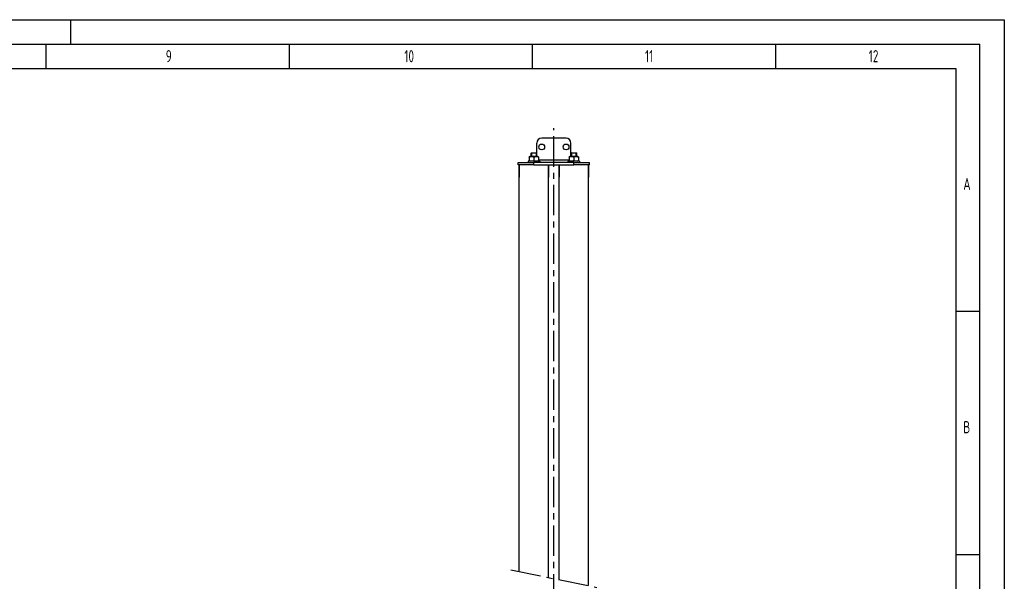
# Model space of a CAD drawing. Header units: millimetres. Extents: x 0 to 5940, y 0 to 4200.
# Tile 57 of 57: x 3915 to 5940, y 3046 to 4200. Entities that reach past the tile are written whole.
import ezdxf

# ---------------------------------------------------------------- set-up
doc = ezdxf.new("R2010")
doc.units = ezdxf.units.MM
doc.header["$LTSCALE"] = 50
doc.linetypes.add('MITTE', pattern=[2, 1.25, -0.25, 0.25, -0.25])
doc.layers.get('0').update_dxf_attribs({"linetype": 'CONTINUOUS'})
for name, color, linetype in [('02-LINIE-035', 2, 'CONTINUOUS'), ('05-ACHSE', 1, 'MITTE'), ('KSB-BLATTRAND', 2, 'CONTINUOUS')]:
    doc.layers.add(name, color=color, linetype=linetype)
doc.styles.get("Standard").update_dxf_attribs({"font": 'ISOCP.SHX'})

# ---------------------------------------------------------------- blocks, each defined once
blk = doc.blocks.new('Rahmen_A2')
at = {"color": 1, "ltscale": 150}
for p, q in [((0, 420), (594, 420)), ((594, 420), (594, 0)), ((10, 410), (584, 410)), ((584, 410), (584, 5))]:
    blk.add_line(p, q, dxfattribs=at)
at = {"layer": 'KSB-BLATTRAND'}
for p, q in [((402, 420), (402, 415)), ((5, 415), (589, 415)), ((397, 410), (397, 415)), ((447, 410), (447, 415)), ((497, 410), (497, 415)), ((547, 410), (547, 415)), ((589, 5), (589, 415)), ((589, 360), (584, 360)), ((589, 310), (584, 310))]:
    blk.add_line(p, q, dxfattribs=at)
at = {"layer": 'KSB-BLATTRAND', "width": 0.75}
for s, p in [('9', (421.5625, 411.25)), ('10', (470.625, 411.25)), ('11', (520.125, 411.25)), ('12', (566.125, 411.25)), ('A', (585.5625, 385)), ('B', (585.5625, 335))]:
    blk.add_text(s, height=2.5, dxfattribs=at).set_placement(p)

msp = doc.modelspace()

# ---------------------------------------------------------------- linework, layer by layer
at = {"layer": '02-LINIE-035'}
for p, q in [((5038.75, 3956.42), (4988.75, 3956.42)), ((4978.75, 3925.34), (4978.75, 3946.42)), ((5048.75, 3925.34), (5048.75, 3946.42)), ((4984.75, 3908.92), (4960.75, 3908.92)), ((4960.75, 3908.92), (4960.75, 3906.42)), ((4964.5, 3918.92), (4963.25, 3918.2)), ((4963.25, 3917.35), (4963.25, 3918.2)), ((4963.25, 3917.35), (4963.25, 3910.49)), ((4964.5, 3908.92), (4963.25, 3909.64)), ((4981, 3918.92), (4964.5, 3918.92)), ((4967.82, 3926.42), (4966.75, 3925.34)), ((4978.75, 3925.34), (4966.75, 3925.34)), ((4966.75, 3918.92), (4966.75, 3925.34)), ((4967.8, 3926.39), (4967.8, 3918.92)), ((4967.82, 3926.42), (4977.67, 3926.42)), ((4972.75, 3917.35), (4972.75, 3910.49)), ((4977.67, 3926.42), (4978.75, 3925.34)), ((4977.7, 3918.92), (4977.7, 3926.39)), ((4978.75, 3918.92), (4978.75, 3925.34)), ((4981, 3918.92), (4982.25, 3918.2)), ((4981, 3908.92), (4982.25, 3909.64)), ((4982.25, 3918.2), (4982.25, 3917.35)), ((4982.25, 3917.35), (4982.25, 3910.49)), ((5045.25, 3911.42), (4982.25, 3911.42)), ((4984.75, 3908.92), (4984.75, 3906.42)), ((5066.75, 3908.92), (5042.75, 3908.92)), ((5042.75, 3908.92), (5042.75, 3906.42)), ((5046.5, 3918.92), (5045.25, 3918.2)), ((5045.25, 3917.35), (5045.25, 3918.2)), ((5045.25, 3917.35), (5045.25, 3910.49)), ((5046.5, 3908.92), (5045.25, 3909.64)), ((5063, 3918.92), (5046.5, 3918.92)), ((5049.82, 3926.42), (5048.75, 3925.34)), ((5060.75, 3925.34), (5048.75, 3925.34)), ((5048.75, 3918.92), (5048.75, 3925.34)), ((5049.8, 3926.39), (5049.8, 3918.92)), ((5049.82, 3926.42), (5059.67, 3926.42)), ((5054.75, 3917.35), (5054.75, 3910.49)), ((5059.67, 3926.42), (5060.75, 3925.34)), ((5059.7, 3918.92), (5059.7, 3926.39)), ((5060.75, 3918.92), (5060.75, 3925.34)), ((5063, 3918.92), (5064.25, 3918.2)), ((5063, 3908.92), (5064.25, 3909.64)), ((5064.25, 3918.2), (5064.25, 3917.35)), ((5064.25, 3917.35), (5064.25, 3910.49)), ((5066.75, 3908.92), (5066.75, 3906.42)), ((4940.25, 3906.42), (4972.75, 3906.42)), ((4940.25, 3901.42), (4940.25, 3906.42)), ((4972.75, 3901.42), (4940.25, 3901.42)), ((4942.6, 3901.42), (4942.6, 3876.42)), ((4942.6, 3065.62), (4942.6, 3901.42)), ((4972.75, 3901.42), (4972.75, 3906.42)), ((5054.75, 3906.42), (4972.75, 3906.42)), ((4972.75, 3901.42), (5054.75, 3901.42)), ((5002.9, 3901.42), (5002.9, 3876.42)), ((5002.9, 3053.39), (5002.9, 3901.42)), ((5024.6, 3901.42), (5024.6, 3876.42)), ((5024.6, 3048.99), (5024.6, 3901.42)), ((5054.75, 3901.42), (5054.75, 3906.42)), ((5054.75, 3906.42), (5087.25, 3906.42)), ((5087.25, 3901.42), (5054.75, 3901.42)), ((5084.9, 3901.42), (5084.9, 3876.42)), ((5084.9, 3036.77), (5084.9, 3901.42)), ((5087.25, 3901.42), (5087.25, 3906.42))]:
    msp.add_line(p, q, dxfattribs=at)
for centre in [(4988.75, 3938.42), (5038.75, 3938.42)]:
    msp.add_circle(centre, 6, dxfattribs=at)
for centre, start, end in [((4988.75, 3946.42), 90, 180), ((5038.75, 3946.42), 0, 90)]:
    msp.add_arc(centre, 10, start, end, dxfattribs=at)
for points in [[(4972.75, 3917.35), (4968, 3918.93), (4963.25, 3917.35)], [(4963.25, 3910.49), (4968, 3908.9), (4972.75, 3910.49)], [(4982.25, 3917.35), (4977.5, 3918.93), (4972.75, 3917.35)], [(4972.75, 3910.49), (4977.5, 3908.9), (4982.25, 3910.49)], [(5054.75, 3917.35), (5050, 3918.93), (5045.25, 3917.35)], [(5045.25, 3910.49), (5050, 3908.9), (5054.75, 3910.49)], [(5064.25, 3917.35), (5059.5, 3918.93), (5054.75, 3917.35)], [(5054.75, 3910.49), (5059.5, 3908.9), (5064.25, 3910.49)]]:
    msp.add_rational_spline(points, [1, 1.15470053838, 1], degree=2, dxfattribs=at)
at = {"layer": '05-ACHSE'}
for p, q in [((5013.75, 2097.91), (5013.75, 3976.98)), ((4925.06, 3069.17), (5102.43, 3033.21))]:
    msp.add_line(p, q, dxfattribs=at)

# ---------------------------------------------------------------- block references
at = {"layer": 'KSB-BLATTRAND', "xscale": 10, "yscale": 10, "zscale": 10}
msp.add_blockref('Rahmen_A2', (0, 0), dxfattribs=at)

doc.saveas('drawing.dxf')
